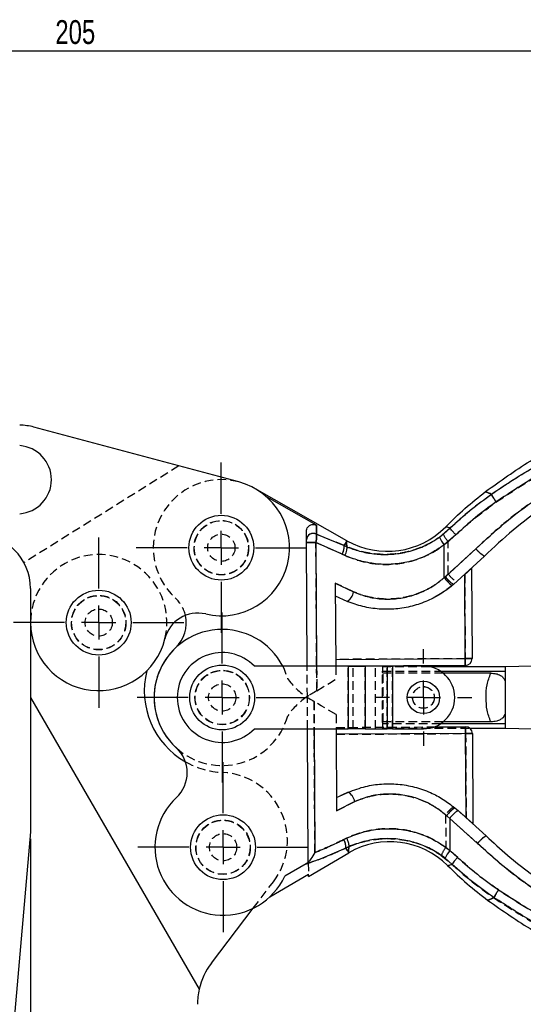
# Model space of a CAD drawing. Extents: x 35 to 398, y 5 to 289.
# Tile 6 of 10: x 126 to 200, y 144 to 289. Entities that reach past the tile are written whole.
import ezdxf

# ---------------------------------------------------------------- set-up
doc = ezdxf.new("R2010")
doc.units = 0
doc.linetypes.add('HIDDEN', pattern=[1.905, 1.27, -0.635])
doc.layers.get('0').update_dxf_attribs({"linetype": 'CONTINUOUS'})
doc.styles.add('SLDTEXTSTYLE0', font='TXT', dxfattribs={"width": 0.75})
doc.dimstyles.new('SLDDIMSTYLE0', dxfattribs={"dimtxt": 3.5, "dimasz": 3.302, "dimexe": 0, "dimexo": 0.0625, "dimgap": 0.875, "dimtad": 1, "dimdec": 3, "dimrnd": 1e-09, "dimzin": 12, "dimtxsty": 'SLDTEXTSTYLE0', "dimsah": 1, "dimcen": 0.09, "dimazin": 3, "dimtfac": 1, "dimtdec": 3, "dimtofl": 0, "dimtmove": 0, "dimatfit": 3, "dimtolj": 1, "dimtzin": 12})
doc.dimstyles.new('SLDDIMSTYLE1', dxfattribs={"dimtxt": 3.5, "dimasz": 3.302, "dimexe": 0, "dimexo": 0.0625, "dimgap": 0.875, "dimtad": 1, "dimdec": 0, "dimrnd": 1e-09, "dimzin": 12, "dimtxsty": 'SLDTEXTSTYLE0', "dimsah": 1, "dimcen": 0.09, "dimazin": 3, "dimtfac": 1, "dimtofl": 0, "dimtmove": 0, "dimatfit": 3, "dimtolj": 1, "dimtzin": 12})

# ---------------------------------------------------------------- blocks, each defined once
blk = doc.blocks.new('_D_1')
at = {"color": 179, "linetype": 'CONTINUOUS'}
for p, q in [((49.36, 230.3), (49.36, 285.3)), ((254.24, 233.35), (254.24, 285.3)), ((49.36, 284.3), (254.24, 284.3))]:
    blk.add_line(p, q, dxfattribs=at)
for points in [[(49.36, 284.3), (52.67, 283.79), (52.67, 284.81)], [(254.24, 284.3), (250.94, 284.81), (250.94, 283.79)]]:
    blk.add_solid(points, dxfattribs=at)
at = {"color": 179, "linetype": 'CONTINUOUS', "insert": (131, 288.81, 0.1), "char_height": 3.5, "attachment_point": 1, "style": 'SLDTEXTSTYLE0'}
blk.add_mtext('205', dxfattribs=at)
blk = doc.blocks.new('_D_2')
at = {"color": 179, "linetype": 'CONTINUOUS'}
for p, q in [((127.36, 168.56), (127.36, 36.22)), ((55.86, 43.22), (55.86, 36.22)), ((55.86, 37.22), (127.36, 37.22))]:
    blk.add_line(p, q, dxfattribs=at)
for points in [[(55.86, 37.22), (59.17, 36.72), (59.17, 37.73)], [(127.36, 37.22), (124.06, 37.73), (124.06, 36.72)]]:
    blk.add_solid(points, dxfattribs=at)
at = {"color": 179, "linetype": 'CONTINUOUS', "insert": (87.71, 41.74, 0.1), "char_height": 3.5, "attachment_point": 1, "style": 'SLDTEXTSTYLE0'}
blk.add_mtext('71,5', dxfattribs=at)
blk = doc.blocks.new('SW_CENTERMARKSYMBOL_0')
at = {"color": 0, "linetype": 'CONTINUOUS'}
for p, q in [((0, 5), (0, 12.5)), ((0, 0), (0, 2.5)), ((-5, 0), (-12.5, 0)), ((0, 0), (-2.5, 0)), ((0, 0), (0, -2.5)), ((0, 0), (2.5, 0)), ((5, 0), (12.5, 0)), ((0, -5), (0, -12.5))]:
    blk.add_line(p, q, dxfattribs=at)
blk = doc.blocks.new('SW_CENTERMARKSYMBOL_1')
at = {"color": 0, "linetype": 'CONTINUOUS'}
for p, q in [((0, 5), (0, 12.5)), ((0, 0), (0, 2.5)), ((-5, 0), (-12.5, 0)), ((0, 0), (-2.5, 0)), ((0, 0), (0, -2.5)), ((0, 0), (2.5, 0)), ((5, 0), (12.5, 0)), ((0, -5), (0, -12.5))]:
    blk.add_line(p, q, dxfattribs=at)
blk = doc.blocks.new('SW_CENTERMARKSYMBOL_2')
at = {"color": 0, "linetype": 'CONTINUOUS'}
for p, q in [((0, 5), (0, 7.1)), ((0, 0), (0, 2.5)), ((-5, 0), (-7.1, 0)), ((0, 0), (-2.5, 0)), ((0, 0), (0, -2.5)), ((0, 0), (2.5, 0)), ((5, 0), (7.1, 0)), ((0, -5), (0, -7.1))]:
    blk.add_line(p, q, dxfattribs=at)
blk = doc.blocks.new('SW_CENTERMARKSYMBOL_3')
at = {"color": 0, "linetype": 'CONTINUOUS'}
for p, q in [((0, 5), (0, 12.5)), ((0, 0), (0, 2.5)), ((-5, 0), (-12.5, 0)), ((0, 0), (-2.5, 0)), ((0, 0), (0, -2.5)), ((0, 0), (2.5, 0)), ((5, 0), (12.5, 0)), ((0, -5), (0, -12.5))]:
    blk.add_line(p, q, dxfattribs=at)
blk = doc.blocks.new('SW_CENTERMARKSYMBOL_4')
at = {"color": 0, "linetype": 'CONTINUOUS'}
for p, q in [((0, 5), (0, 12.5)), ((0, 0), (0, 2.5)), ((-5, 0), (-12.5, 0)), ((0, 0), (-2.5, 0)), ((0, 0), (0, -2.5)), ((0, 0), (2.5, 0)), ((5, 0), (12.5, 0)), ((0, -5), (0, -12.5))]:
    blk.add_line(p, q, dxfattribs=at)

msp = doc.modelspace()

# ---------------------------------------------------------------- linework, layer by layer
at = {"color": 7, "linetype": 'CONTINUOUS'}
for p, q in [((157.9516, 220.9621), (127.8409, 229.0302)), ((173.802, 212.3383), (160.2984, 220.0003)), ((169.337, 214.5978), (162.0683, 218.722)), ((187.3843, 212.8677), (188.9504, 214.2048)), ((188.9504, 214.2048), (188.9479, 214.2068)), ((169.3144, 213.2943), (173.3924, 211.6164)), ((189.7862, 213.1977), (188.0537, 211.7128)), ((167.9634, 193.9036), (167.8593, 212.0664)), ((173.1031, 210.3712), (169.2481, 212.0743)), ((173.3924, 211.6164), (173.8077, 211.4309)), ((188.0813, 206.9109), (188.0537, 211.7128)), ((173.5182, 210.1722), (173.1031, 210.3712)), ((188.2444, 207.0489), (192.7383, 211.1588)), ((193.9808, 210.088), (189.4472, 205.9157)), ((188.0813, 206.9109), (188.2444, 207.0489)), ((191.1574, 195.0078), (191.0866, 207.3653)), ((192.0814, 208.2768), (192.1574, 195.0135)), ((172.0934, 206.1222), (174.7794, 204.8056)), ((172.0934, 206.1222), (172.1635, 193.9036)), ((189.4472, 205.9157), (189.267, 205.7623)), ((127.3634, 205.3028), (127.3634, 200.3028)), ((173.8532, 203.4195), (172.1044, 204.2037)), ((127.3634, 200.3028), (127.3634, 189.3028)), ((173.9624, 193.9036), (160.2224, 193.9036)), ((172.1578, 194.8988), (191.1574, 195.0078)), ((191.1632, 194.0078), (172.991, 193.9036)), ((173.9624, 193.9036), (173.9624, 184.7036)), ((173.9624, 193.9036), (176.452, 193.9036)), ((176.452, 193.9036), (176.452, 184.7036)), ((179.7093, 193.9036), (176.452, 193.9036)), ((179.7093, 193.9036), (179.7093, 184.7036)), ((179.7093, 193.9036), (180.4753, 193.9036)), ((180.4753, 193.9036), (180.4753, 184.7036)), ((185.0263, 193.9036), (180.4753, 193.9036)), ((208.3175, 194.0993), (197.0263, 193.8036)), ((144.4134, 193.1977), (144.5301, 193.3287)), ((197.0263, 193.8036), (185.9802, 193.8036)), ((187.5279, 193.1639), (197.0263, 193.1639)), ((194.9266, 192.8765), (187.9236, 192.8765)), ((197.0263, 193.8036), (197.0263, 191.6162)), ((197.0263, 193.8036), (197.0263, 193.1639)), ((127.3634, 189.3028), (127.3634, 169.5629)), ((127.3634, 189.3028), (152.1106, 146.4395)), ((197.0263, 186.9911), (197.0263, 184.8036)), ((197.0263, 185.4433), (187.5279, 185.4433)), ((194.9266, 185.7307), (187.9236, 185.7307)), ((197.0263, 185.4433), (197.0263, 184.8036)), ((160.2224, 184.7036), (173.9624, 184.7036)), ((168.1286, 165.0819), (168.0162, 184.7036)), ((172.2163, 184.7036), (172.2852, 172.6764)), ((191.2206, 184.0086), (172.2209, 183.8998)), ((176.452, 184.7036), (173.9624, 184.7036)), ((176.452, 184.7036), (179.7093, 184.7036)), ((180.4753, 184.7036), (179.7093, 184.7036)), ((180.4753, 184.7036), (185.0263, 184.7036)), ((186.6028, 184.9822), (191.2148, 185.0086)), ((191.2914, 171.6511), (191.2206, 184.0086)), ((191.8272, 184.8036), (197.0263, 184.8036)), ((192.2206, 184.0144), (192.2965, 170.751)), ((197.0263, 184.8036), (208.3175, 184.5079)), ((172.2742, 174.5949), (174.0139, 175.3992)), ((174.9559, 174.0237), (172.2852, 172.6764)), ((189.6354, 173.0819), (190.103, 172.6843)), ((190.103, 172.6843), (194.2166, 168.9618)), ((188.8797, 171.5431), (188.438, 171.9349)), ((188.8797, 171.5431), (188.9069, 166.8011)), ((192.9611, 167.8766), (188.8797, 171.5431)), ((127.3634, 169.5629), (123.2468, 122.5098)), ((173.3435, 168.4393), (173.7563, 168.6431)), ((168.1404, 163.0283), (174.065, 166.4803)), ((174.0603, 167.3877), (173.6471, 167.1975)), ((188.9069, 166.8011), (190.0387, 165.8059)), ((168.1286, 165.0819), (167.7908, 164.8689)), ((189.243, 164.7903), (188.2142, 165.691)), ((167.7908, 164.8689), (164.6642, 163.0472)), ((189.2404, 164.788), (189.243, 164.7903)), ((162.486, 160.0381), (168.1387, 163.3316)), ((153.9098, 150.2913), (160.0415, 158.3371))]:
    msp.add_line(p, q, dxfattribs=at)
at = {"color": 7, "linetype": 'HIDDEN'}
for p, q in [((149.1289, 223.3261), (126.3953, 209.1176)), ((188.9597, 214.2022), (187.9413, 213.2897)), ((188.9571, 214.2044), (188.9597, 214.2022)), ((173.3924, 211.6164), (169.3144, 213.2943)), ((188.6467, 212.1877), (189.767, 213.1957)), ((169.2481, 212.0743), (173.1031, 210.3712)), ((169.3731, 190.2837), (169.2481, 212.0743)), ((173.8077, 211.4309), (173.3924, 211.6164)), ((173.8068, 211.6867), (173.8077, 211.4314)), ((188.6739, 207.4456), (188.6467, 212.1877)), ((173.1031, 210.3712), (173.5182, 210.1722)), ((192.7129, 211.1587), (188.6739, 207.4456)), ((188.6739, 207.4456), (188.2367, 207.0488)), ((191.0866, 207.3653), (191.1574, 195.0078)), ((174.7794, 204.8056), (172.0934, 206.1222)), ((167.989, 189.4331), (167.9634, 193.9036)), ((169.3523, 193.9036), (169.3731, 190.2837)), ((191.1574, 195.0078), (172.1578, 194.8988)), ((172.1635, 193.9036), (172.1744, 191.9989)), ((172.991, 193.9036), (172.1635, 193.8989)), ((173.9624, 184.7036), (173.9624, 193.9036)), ((174.7284, 184.7036), (174.7284, 193.9036)), ((176.452, 184.7036), (176.452, 193.9036)), ((177.9857, 184.7036), (177.9857, 193.9036)), ((179.7093, 184.7036), (179.7093, 193.9036)), ((180.4753, 184.7036), (180.4753, 193.9036)), ((179.0263, 193.8036), (179.0263, 193.1639)), ((185.9802, 193.8036), (179.0263, 193.8036)), ((179.0263, 192.9765), (179.0263, 193.1639)), ((179.0263, 193.1639), (187.5279, 193.1639)), ((179.1263, 192.8765), (179.0263, 192.9765)), ((179.0263, 185.6307), (179.0263, 192.9765)), ((187.9236, 192.8765), (179.1263, 192.8765)), ((179.1263, 185.7307), (179.1263, 192.8765)), ((168.0162, 184.7036), (167.9898, 189.3174)), ((167.9898, 189.3174), (168.1905, 189.1944)), ((169.0967, 166.5297), (168.9695, 188.7297)), ((168.9695, 188.7297), (168.9926, 184.7036)), ((172.2043, 186.7997), (172.2163, 184.7036)), ((179.0263, 185.6307), (179.1263, 185.7307)), ((179.0263, 185.6307), (179.0263, 185.4433)), ((187.5279, 185.4433), (179.0263, 185.4433)), ((179.0263, 185.4433), (179.0263, 184.8036)), ((187.9236, 185.7307), (179.1263, 185.7307)), ((172.2152, 184.8998), (186.6028, 184.9822)), ((172.2209, 183.8998), (191.2206, 184.0086)), ((179.0263, 184.8036), (191.8272, 184.8036)), ((191.2206, 184.0086), (191.2914, 171.6511)), ((172.2852, 172.6764), (174.9559, 174.0237)), ((188.281, 172.0711), (188.4457, 171.9349)), ((188.281, 172.0711), (188.3085, 167.2691)), ((188.4457, 171.9349), (192.9864, 167.8768)), ((173.7563, 168.6431), (173.3435, 168.4393)), ((173.6471, 167.1975), (174.0603, 167.3877)), ((174.0603, 167.3872), (174.0622, 167.132)), ((190.0579, 165.8042), (188.3085, 167.2691)), ((168.1286, 165.0819), (168.1387, 163.3316)), ((187.6524, 166.1066), (189.2337, 164.7876)), ((160.0415, 158.3371), (163.017, 162.2414))]:
    msp.add_line(p, q, dxfattribs=at)
at = {"color": 8, "linetype": 'CONTINUOUS'}
for p, q in [((169.2481, 212.0743), (169.3523, 193.9036)), ((168.9926, 184.7036), (169.0967, 166.5297))]:
    msp.add_line(p, q, dxfattribs=at)
at = {"color": 7, "linetype": 'CONTINUOUS', "flags": 128}
for points in [[(169.337, 214.5978), (169.3315, 214.2812), (169.324, 213.8459), (169.3144, 213.2943)], [(167.8569, 212.4821), (167.8539, 212.9927), (167.8516, 213.4005), (167.8499, 213.7032)], [(167.8593, 212.0664), (167.8894, 212.0665), (167.9781, 212.0671), (168.12, 212.0679), (168.3065, 212.0689), (168.5263, 212.0702), (168.7662, 212.0716), (169.0118, 212.073), (169.2481, 212.0743)], [(173.3924, 211.6164), (173.4879, 211.7847), (173.5709, 211.9309), (173.6413, 212.0551), (173.6991, 212.1569), (173.7441, 212.2362), (173.7763, 212.2929), (173.7956, 212.327), (173.802, 212.3383)], [(192.1574, 195.0135), (192.1382, 195.0134), (192.0813, 195.0131), (191.9889, 195.0125), (191.8645, 195.0118), (191.713, 195.011), (191.5401, 195.01), (191.3525, 195.0089), (191.1574, 195.0078)], [(191.1574, 195.0078), (191.1586, 194.8127), (191.1596, 194.6251), (191.1606, 194.4522), (191.1615, 194.3007), (191.1622, 194.1763), (191.1627, 194.0839), (191.1631, 194.027), (191.1632, 194.0078)], [(191.2148, 185.0086), (191.215, 184.9894), (191.2153, 184.9325), (191.2158, 184.8401), (191.2165, 184.7157), (191.2174, 184.5642), (191.2184, 184.3913), (191.2195, 184.2037), (191.2206, 184.0086)], [(191.2206, 184.0086), (191.4157, 184.0098), (191.6033, 184.0108), (191.7761, 184.0118), (191.9277, 184.0127), (192.052, 184.0134), (192.1444, 184.0139), (192.2013, 184.0143), (192.2206, 184.0144)], [(174.065, 166.4803), (174.0584, 166.4916), (174.0387, 166.5254), (174.0058, 166.5818), (173.9599, 166.6606), (173.901, 166.7617), (173.8292, 166.885), (173.7445, 167.0303), (173.6471, 167.1975)], [(168.1404, 163.0283), (168.1402, 163.0621), (168.1387, 163.3316)]]:
    msp.add_lwpolyline(points, dxfattribs=at)
at = {"color": 7, "linetype": 'HIDDEN', "flags": 128}
for points in [[(169.3144, 213.2943), (169.324, 213.8459), (169.3315, 214.2812), (169.337, 214.5978)], [(169.2481, 212.0743), (169.0118, 212.073), (168.7662, 212.0716), (168.5263, 212.0702), (168.3065, 212.0689), (168.12, 212.0679), (167.9781, 212.0671), (167.8894, 212.0665), (167.8593, 212.0664)], [(173.802, 212.3383), (173.7956, 212.327), (173.7763, 212.2929), (173.7441, 212.2362), (173.6991, 212.1569), (173.6413, 212.0551), (173.5709, 211.9309), (173.4879, 211.7847), (173.3924, 211.6164)], [(189.4472, 205.9157), (187.9787, 204.7958), (186.8952, 204.1351)], [(164.3691, 193.9036), (164.5815, 193.468), (165.0948, 192.0862)], [(191.1574, 195.0078), (191.3525, 195.0089), (191.5401, 195.01), (191.713, 195.011), (191.8645, 195.0118), (191.9889, 195.0125), (192.0813, 195.0131), (192.1382, 195.0134), (192.1574, 195.0135)], [(191.1632, 194.0078), (191.1631, 194.027), (191.1627, 194.0839), (191.1622, 194.1763), (191.1615, 194.3007), (191.1606, 194.4522), (191.1596, 194.6251), (191.1586, 194.8127), (191.1574, 195.0078)], [(169.3731, 190.2837), (170.2968, 190.8493), (171.2308, 191.4212), (172.1744, 191.9989)], [(169.3731, 190.2837), (169.1931, 190.1736), (169.0058, 190.0589), (168.8177, 189.9437), (168.6357, 189.8323), (168.4662, 189.7285), (168.3152, 189.6361), (168.1883, 189.5583)], [(168.1905, 189.1944), (168.3821, 189.0801), (168.5811, 188.9614), (168.7795, 188.843), (168.9695, 188.7297)], [(172.2043, 186.7997), (171.1128, 187.451), (170.0341, 188.0945), (168.9695, 188.7297)], [(191.2206, 184.0086), (191.2195, 184.2037), (191.2184, 184.3913), (191.2174, 184.5642), (191.2165, 184.7157), (191.2158, 184.8401), (191.2153, 184.9325), (191.215, 184.9894), (191.2148, 185.0086)], [(192.2206, 184.0144), (192.2013, 184.0143), (192.1444, 184.0139), (192.052, 184.0134), (191.9277, 184.0127), (191.7761, 184.0118), (191.6033, 184.0108), (191.4157, 184.0098), (191.2206, 184.0086)], [(173.6471, 167.1975), (173.7445, 167.0303), (173.8292, 166.885), (173.901, 166.7617), (173.9599, 166.6606), (174.0058, 166.5818), (174.0387, 166.5254), (174.0584, 166.4916), (174.065, 166.4803)]]:
    msp.add_lwpolyline(points, dxfattribs=at)
at = {"color": 7, "linetype": 'CONTINUOUS'}
for centre, radius in [((155.3634, 211.3028), 4.7625), ((137.3634, 200.3028), 4.7625), ((155.4896, 189.3036), 4.7625), ((185.0263, 189.3036), 2.375), ((155.6157, 167.3044), 4.7625)]:
    msp.add_circle(centre, radius, dxfattribs=at)
at = {"color": 7, "linetype": 'HIDDEN'}
for centre, radius in [((155.3634, 211.3028), 4), ((155.3634, 211.3028), 4), ((155.3634, 211.3028), 3.9687), ((155.3634, 211.3028), 2), ((137.3634, 200.3028), 4), ((137.3634, 200.3028), 3.9688), ((137.3634, 200.3028), 2), ((155.4896, 189.3036), 4), ((155.4896, 189.3032), 4), ((155.4897, 189.304), 4), ((155.4896, 189.3036), 3.9688), ((155.4896, 189.3036), 2), ((185.0263, 189.3036), 1.6), ((185.0263, 189.3036), 1.5875), ((155.6157, 167.3044), 4), ((155.6157, 167.3044), 4), ((155.6157, 167.3044), 3.9688), ((155.6157, 167.3044), 2)]:
    msp.add_circle(centre, radius, dxfattribs=at)
at = {"color": 7, "linetype": 'CONTINUOUS'}
for centre, radius, start, end in [((125.7703, 221.3028), 8, 75, 90), ((125.4094, 221.3028), 5.013, 274.128428, 85.871572), ((155.3634, 211.3028), 10, 256.747882, 75), ((179.724, 222.7753), 12, 240.429402, 315.578151), ((119.3634, 205.3028), 8, 0, 90), ((168.8529, 212.4086), 0.9987, 62.473673, 175.780433), ((191.6814, 214.587), 4.6283, 201.807109, 218.39028), ((170.8383, 211.5537), 2.5549, 332.428849, 1.406455), ((196.3415, 214.0836), 4.6409, 219.066826, 239.424434), ((191.2772, 209.024), 3.8313, 213.472274, 238.354926), ((191.4601, 209.257), 3.9008, 214.476157, 238.934094), ((172.5947, 205.2629), 2.232, 304.321571, 348.177806), ((151.9249, 196.7023), 5, 76.747882, 166.111249), ((145.2286, 200.2445), 5, 313.161926, 12.873145), ((137.3634, 200.3028), 10, 180, 346.111249), ((155.4897, 189.304), 10, 27.38441, 227.494809), ((155.4896, 189.3036), 6.6, 44.184385, 315.815615), ((185.0263, 189.3036), 4.6, 270, 90), ((191.1574, 195.0078), 1, 270.328498, 0.328498), ((156.0534, 190.2805), 12, 165.93042, 240.164442), ((155.4896, 189.3032), 10, 173.333709, 227.879216), ((191.2206, 184.0086), 1, 0.328238, 90.328238), ((145.3548, 178.2458), 5, 313.161666, 47.494809), ((172.7766, 173.5415), 2.232, 12.478759, 56.335365), ((155.6157, 167.3044), 10, 133.161666, 334.803875), ((191.5967, 169.8359), 3.7925, 121.14028, 146.394731), ((191.8642, 169.5701), 3.5777, 119.48956, 146.531053), ((171.0925, 167.2309), 2.5548, 359.250077, 28.228162), ((180.1062, 156.1119), 12, 45.078585, 120.227334), ((196.27, 165.3169), 4.1835, 119.395262, 142.274913), ((192.163, 163.9979), 4.2965, 139.275283, 156.791953), ((161.8634, 144.2299), 10, 142.689092, 167.234677), ((161.8634, 144.2299), 10, 167.234677, 180)]:
    msp.add_arc(centre, radius, start, end, dxfattribs=at)
at = {"color": 7, "linetype": 'HIDDEN'}
for centre, radius, start, end in [((155.3634, 211.3028), 10, 75, 227.49507), ((168.8529, 212.4086), 0.9987, 62.473673, 175.780433), ((191.8704, 215.0279), 4.2964, 203.864365, 221.381585), ((170.8383, 211.5537), 2.5549, 332.428849, 1.406455), ((137.3634, 200.3028), 10, 346.111249, 180), ((195.9924, 213.7563), 4.1836, 218.382042, 241.261274), ((191.3711, 209.1839), 3.7925, 214.262038, 239.516269), ((191.6355, 209.4528), 3.5777, 214.12585, 241.167127), ((172.5947, 205.2629), 2.232, 304.321571, 348.177806), ((145.2286, 200.2445), 5, 12.873145, 47.49507), ((155.4896, 189.3032), 10, 133.161926, 173.333709), ((173.3141, 197.7822), 10, 214.722076, 237.830197), ((173.41, 181.0299), 10, 122.826538, 145.934659), ((155.4896, 189.3032), 10, 227.879216, 344.502956), ((156.0534, 190.2805), 12, 240.164442, 267.420816), ((155.0634, 168.3028), 10, 322.689092, 87.420816), ((188.6645, 141.4233), 37, 113.326044, 116.294245), ((172.7766, 173.5415), 2.232, 12.478759, 56.335365), ((191.5009, 169.9947), 3.8313, 122.301705, 147.184395), ((191.6865, 169.7638), 3.9008, 121.722503, 146.180516), ((125.0879, 96.7037), 100, 48.544782, 49.79869), ((171.0925, 167.2309), 2.5548, 359.250077, 28.228162), ((196.623, 164.9934), 4.641, 121.232375, 141.589707), ((191.9687, 164.4368), 4.6281, 142.266088, 158.849954)]:
    msp.add_arc(centre, radius, start, end, dxfattribs=at)
at = {"color": 7, "linetype": 'CONTINUOUS'}
for points, knots in [([(194.1403, 219.5496), (196.2938, 221.0962), (200.6009, 224.1894), (207.638, 227.9294), (214.9987, 230.9551), (222.6467, 233.1702), (230.4847, 234.5714), (238.2169, 235.1049), (245.7631, 234.9085), (250.5943, 234.1797), (253.0099, 233.8153)], [0, 0, 0, 0, 0.12750174, 0.25500346, 0.38250517, 0.51000694, 0.63750866, 0.76501033, 0.88250516, 1, 1, 1, 1]), ([(195.0088, 219.187), (197.1705, 220.6247), (200.9789, 223.1576), (206.8362, 226.133), (212.358, 228.4781), (218.0956, 230.4166), (223.9623, 231.9331), (229.8763, 233.0171), (235.8478, 233.6713), (241.8951, 233.9246), (245.9406, 233.7065), (247.9634, 233.5975)], [0, 0, 0, 0, 0.13944774, 0.24568544, 0.35192634, 0.46075808, 0.56959117, 0.6759048, 0.78221714, 0.89111089, 1, 1, 1, 1]), ([(247.9574, 232.1803), (246.0079, 232.2895), (242.1088, 232.5077), (236.1873, 232.2857), (230.2438, 231.6594), (224.3589, 230.5945), (218.6145, 229.1229), (212.9934, 227.2477), (207.494, 224.9365), (201.6273, 221.9717), (197.8297, 219.4522), (195.6977, 218.0376)], [0, 0, 0, 0, 0.10635928, 0.21272286, 0.32167341, 0.43062555, 0.53688, 0.64313308, 0.75193192, 0.8607271, 1, 1, 1, 1]), ([(192.7383, 211.1588), (194.1226, 212.443), (196.8911, 215.0115), (201.4699, 218.4557), (206.3463, 221.5656), (211.0777, 224.0453), (215.5149, 225.9751), (219.616, 227.4589), (223.8231, 228.7093), (226.699, 229.3197), (228.137, 229.6249)], [0, 0, 0, 0, 0.140204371, 0.280407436, 0.424568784, 0.568727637, 0.675645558, 0.782562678, 0.891281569, 1, 1, 1, 1]), ([(228.3946, 228.1523), (227.0194, 227.859), (224.2691, 227.2726), (220.1995, 226.0628), (216.188, 224.6095), (211.8763, 222.7252), (207.3442, 220.3416), (202.6363, 217.3428), (198.1316, 213.958), (195.3644, 211.378), (193.9808, 210.088)], [0, 0, 0, 0, 0.10680967, 0.21361975, 0.32225943, 0.43089992, 0.57116926, 0.71144137, 0.85571962, 1, 1, 1, 1]), ([(188.2945, 214.3761), (189.2228, 215.2903), (191.0795, 217.1186), (193.12, 218.7393), (194.1403, 219.5496)], [0, 0, 0, 0, 0.49999977, 1, 1, 1, 1]), ([(188.9479, 214.2068), (189.9092, 215.0901), (191.8369, 216.8614), (193.9494, 218.4105), (195.0085, 219.1871)], [0, 0, 0, 0, 0.49865005, 1, 1, 1, 1]), ([(195.0087, 219.187), (194.9571, 219.2086), (194.6568, 219.3339), (194.2469, 219.5051), (194.1759, 219.5347), (194.1403, 219.5496)], [0, 0, 0, 0, 0.09374729, 0.54531229, 1, 1, 1, 1]), ([(195.6976, 218.0376), (195.6126, 218.1617), (195.4425, 218.4097), (195.2321, 218.7461), (195.0733, 219.0255), (195.0301, 219.1332), (195.0085, 219.1871)], [0, 0, 0, 0, 0.24999956, 0.49999977, 0.7499998, 1, 1, 1, 1]), ([(195.6976, 218.0376), (194.6705, 217.287), (192.6107, 215.7816), (190.7294, 214.0606), (189.7862, 213.1977)], [0, 0, 0, 0, 0.49867043, 1, 1, 1, 1]), ([(167.8499, 213.7032), (167.8605, 213.8193), (167.8818, 214.0516), (168.0572, 214.3607), (168.3159, 214.5933), (168.6356, 214.723), (168.9747, 214.7375), (169.2089, 214.6676), (169.3213, 214.6063), (169.337, 214.5978)], [0, 0, 0, 0, 0.16573852, 0.33153373, 0.49573844, 0.65716631, 0.81626799, 0.97434063, 1, 1, 1, 1]), ([(188.9479, 214.2068), (188.7588, 214.2558), (188.3793, 214.3541), (188.3228, 214.3687), (188.2945, 214.3761)], [0, 0, 0, 0, 0.49836068, 1, 1, 1, 1]), ([(189.7862, 213.1977), (189.7762, 213.2081), (189.7055, 213.2814), (189.5231, 213.4746), (189.2683, 213.761), (189.0396, 214.0458), (188.9801, 214.1518), (188.9504, 214.2048)], [0, 0, 0, 0, 0.02391534, 0.16897187, 0.44599783, 0.7229988, 1, 1, 1, 1]), ([(169.3144, 213.2943), (169.3196, 213.2706), (169.341, 213.1727), (169.3547, 212.929), (169.3296, 212.529), (169.275, 212.2243), (169.2481, 212.0743)], [0, 0, 0, 0, 0.09365728, 0.38695613, 0.69813494, 1, 1, 1, 1]), ([(173.8072, 211.4322), (174.0938, 211.3209), (175.0192, 210.9614), (176.6706, 210.5298), (178.7842, 210.2729), (180.9505, 210.3472), (183.1704, 210.7737), (185.3733, 211.5784), (186.7139, 212.4379), (187.3843, 212.8677)], [0, 0, 0, 0, 0.06677217, 0.21566318, 0.36445297, 0.51546182, 0.6664441, 0.8331822, 1, 1, 1, 1]), ([(167.8593, 212.0664), (167.8589, 212.1195), (167.8583, 212.2259), (167.8575, 212.3651), (167.8571, 212.4451), (167.8569, 212.4749), (167.8569, 212.4821)], [0, 0, 0, 0, 0.30774399, 0.61642554, 0.9063648, 1, 1, 1, 1]), ([(188.0537, 211.7128), (187.3402, 211.2298), (185.9136, 210.264), (183.5549, 209.3577), (181.1735, 208.8823), (178.8534, 208.808), (176.5916, 209.113), (174.8213, 209.6176), (173.8298, 210.0394), (173.5181, 210.172)], [0, 0, 0, 0, 0.16775728, 0.33542831, 0.48629157, 0.63717157, 0.78470035, 0.93231693, 1, 1, 1, 1]), ([(173.5182, 210.1722), (173.5709, 210.3051), (173.6763, 210.571), (173.7778, 210.9344), (173.8306, 211.2415), (173.8153, 211.3678), (173.8077, 211.4309)], [0, 0, 0, 0, 0.25, 0.50000006, 0.7499995, 1, 1, 1, 1]), ([(173.8077, 211.4314), (173.8069, 211.6997), (173.8054, 212.2226), (173.8031, 212.3004), (173.802, 212.3383)], [0, 0, 0, 0, 0.51317736, 1, 1, 1, 1]), ([(174.7794, 204.8056), (175.427, 204.5599), (176.7219, 204.0685), (178.8069, 203.7415), (180.924, 203.757), (183.0042, 204.1261), (184.9704, 204.8422), (186.6798, 205.7756), (187.6474, 206.5594), (188.0813, 206.9109)], [0, 0, 0, 0, 0.148176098, 0.296290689, 0.444405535, 0.592518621, 0.737346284, 0.882223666, 1, 1, 1, 1]), ([(189.267, 205.7623), (188.7635, 205.3713), (187.6354, 204.4954), (185.6542, 203.4595), (183.377, 202.6656), (180.9721, 202.2555), (178.5242, 202.2385), (176.1117, 202.5986), (174.6061, 203.1458), (173.8532, 203.4195)], [0, 0, 0, 0, 0.11661164, 0.26127508, 0.40591449, 0.55474855, 0.70358748, 0.85177505, 1, 1, 1, 1]), ([(194.9266, 185.7307), (194.7108, 186.2889), (194.2667, 187.4379), (194.2191, 189.2992), (194.2667, 191.1652), (194.7095, 192.3134), (194.9266, 192.8765)], [0, 0, 0, 0, 0.24302913, 0.50024815, 0.75494386, 1, 1, 1, 1]), ([(194.9266, 192.8764), (195.1755, 192.8628), (195.6752, 192.8354), (196.3037, 192.6084), (196.7672, 192.2417), (196.9342, 191.8926), (197.0085, 191.6693), (197.0262, 191.6161)], [0, 0, 0, 0, 0.24612057, 0.49397152, 0.67764506, 0.92322588, 1, 1, 1, 1]), ([(197.0262, 191.6162), (197.0262, 191.2524), (197.0262, 190.525), (197.0262, 189.3036), (197.0262, 188.0822), (197.0262, 187.3548), (197.0262, 186.9911)], [0, 0, 0, 0, 0.24999999, 0.5, 0.75000001, 1, 1, 1, 1]), ([(197.0263, 191.6162), (197.0263, 191.2524), (197.0263, 190.525), (197.0263, 189.3036), (197.0263, 188.0822), (197.0263, 187.3548), (197.0263, 186.9911)], [0, 0, 0, 0, 0.25, 0.5, 0.75, 1, 1, 1, 1]), ([(197.0262, 186.9911), (196.9454, 186.7613), (196.8164, 186.3948), (196.3146, 186.0128), (195.7052, 185.7799), (195.2179, 185.7492), (194.9266, 185.7308)], [0, 0, 0, 0, 0.32595037, 0.51987875, 0.71293888, 1, 1, 1, 1]), ([(174.0139, 175.3992), (174.8477, 175.7098), (176.4188, 176.2952), (178.8909, 176.6441), (181.3133, 176.632), (183.7379, 176.2082), (185.9716, 175.4261), (187.9622, 174.3811), (189.0777, 173.515), (189.6354, 173.0819)], [0, 0, 0, 0, 0.16216616, 0.3055481, 0.4489085, 0.59712428, 0.7453572, 0.87267112, 1, 1, 1, 1]), ([(188.438, 171.9349), (187.9586, 172.3233), (187, 173.1001), (185.2832, 174.0422), (183.3527, 174.7481), (181.2565, 175.1321), (179.1618, 175.1428), (177.0248, 174.828), (175.6745, 174.3031), (174.9559, 174.0237)], [0, 0, 0, 0, 0.12825954, 0.256486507, 0.40431154, 0.552098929, 0.694832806, 0.837598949, 1, 1, 1, 1]), ([(173.7562, 168.6433), (173.7643, 168.6471), (174.5269, 168.9993), (176.1138, 169.5785), (178.6103, 170.046), (181.1649, 170.052), (183.6051, 169.6249), (185.8472, 168.7949), (187.5921, 167.8267), (188.5503, 167.0792), (188.9069, 166.8011)], [0, 0, 0, 0, 0.0017142, 0.16020357, 0.31855496, 0.47510953, 0.63163462, 0.77368213, 0.915781, 1, 1, 1, 1]), ([(169.0967, 166.5297), (169.8015, 166.817), (171.2159, 167.3937), (172.6327, 168.09), (173.3435, 168.4393)], [0, 0, 0, 0, 0.49831701, 1, 1, 1, 1]), ([(173.7563, 168.6431), (173.7571, 168.6405), (173.7594, 168.6335), (173.7678, 168.6121), (173.7959, 168.5418), (173.8539, 168.3954), (173.9384, 168.1581), (174.0184, 167.8814), (174.062, 167.6456), (174.0708, 167.4963), (174.0645, 167.4253), (174.0611, 167.3972), (174.0596, 167.3896), (174.06, 167.3879), (174.0601, 167.3876)], [0, 0, 0, 0, 0.00463979, 0.01282695, 0.03986003, 0.13653453, 0.28994205, 0.49992366, 0.713997, 0.86880305, 0.96416411, 0.98952087, 0.99876912, 1, 1, 1, 1]), ([(188.2142, 165.691), (187.8793, 165.9381), (186.977, 166.6035), (185.3439, 167.4619), (183.2489, 168.1989), (180.9728, 168.5827), (178.5892, 168.581), (176.2439, 168.1987), (174.7881, 167.6573), (174.0598, 167.3864)], [0, 0, 0, 0, 0.08349175, 0.22491259, 0.36628545, 0.52306103, 0.67988007, 0.83986164, 1, 1, 1, 1]), ([(228.6045, 149.8178), (226.7569, 150.1974), (223.0616, 150.9568), (217.6029, 152.6733), (212.2472, 154.821), (207.4769, 157.2193), (203.3154, 159.7046), (199.7023, 162.1868), (196.2235, 164.8905), (194.0486, 166.8813), (192.9611, 167.8766)], [0, 0, 0, 0, 0.139312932, 0.278627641, 0.422094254, 0.565563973, 0.673289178, 0.78101536, 0.890507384, 1, 1, 1, 1]), ([(194.2166, 168.9618), (195.2547, 168.0041), (197.3309, 166.0887), (200.6861, 163.4528), (204.2113, 161.0048), (208.2447, 158.5754), (212.7968, 156.2626), (217.9387, 154.1633), (223.288, 152.4458), (226.9862, 151.6774), (228.8352, 151.2931)], [0, 0, 0, 0, 0.10784061, 0.21568039, 0.3252849, 0.43488822, 0.57408379, 0.71327595, 0.85663916, 1, 1, 1, 1]), ([(173.6471, 167.1975), (172.7283, 166.7782), (170.8804, 165.9351), (168.9311, 165.2166), (167.9036, 164.9033), (167.7908, 164.8689)], [0, 0, 0, 0, 0.46820731, 0.94162613, 1, 1, 1, 1]), ([(169.0967, 166.5297), (169.0955, 166.5274), (168.9203, 166.2056), (168.603, 165.6854), (168.2557, 165.2435), (168.1286, 165.0819)], [0, 0, 0, 0, 0.00453111, 0.63584176, 1, 1, 1, 1]), ([(174.065, 166.4803), (174.0656, 166.5182), (174.067, 166.5961), (174.0625, 167.1189), (174.0603, 167.3872)], [0, 0, 0, 0, 0.486822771, 1, 1, 1, 1]), ([(190.0387, 165.8059), (190.0289, 165.7955), (189.9648, 165.7266), (189.7916, 165.5359), (189.5471, 165.2485), (189.3258, 164.9562), (189.2706, 164.8456), (189.243, 164.7903)], [0, 0, 0, 0, 0.02405604, 0.15839597, 0.43894844, 0.71947357, 1, 1, 1, 1]), ([(190.0387, 165.8059), (190.9932, 164.9604), (192.9075, 163.2649), (194.9992, 161.79), (196.0479, 161.0506)], [0, 0, 0, 0, 0.49864178, 1, 1, 1, 1]), ([(188.5798, 164.6088), (188.608, 164.6164), (188.6646, 164.6318), (189.048, 164.7358), (189.2404, 164.788)], [0, 0, 0, 0, 0.49798479, 1, 1, 1, 1]), ([(188.5798, 164.6088), (189.5186, 163.7053), (191.3961, 161.8984), (193.4551, 160.3012), (194.4845, 159.5026)], [0, 0, 0, 0, 0.50000011, 1, 1, 1, 1]), ([(195.3966, 159.8958), (194.3275, 160.6522), (192.1835, 162.1691), (190.2232, 163.9135), (189.2404, 164.788)], [0, 0, 0, 0, 0.49863649, 1, 1, 1, 1]), ([(196.0479, 161.0506), (195.9664, 160.9269), (195.8035, 160.6794), (195.6043, 160.3431), (195.4553, 160.062), (195.4164, 159.9513), (195.3969, 159.8959)], [0, 0, 0, 0, 0.250001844, 0.50000152, 0.750001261, 1, 1, 1, 1]), ([(196.0479, 161.0506), (197.3097, 160.223), (199.8333, 158.5677), (204.0589, 156.2374), (208.6849, 154.0381), (213.7277, 152.053), (219.2039, 150.3004), (225.1167, 148.8602), (231.4474, 147.811), (237.8301, 147.2497), (243.5595, 147.1606), (247.1295, 147.4014), (248.5861, 147.4996)], [0, 0, 0, 0, 0.082131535, 0.164264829, 0.262087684, 0.360035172, 0.457866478, 0.573327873, 0.689176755, 0.805007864, 0.920444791, 1, 1, 1, 1]), ([(194.4845, 159.5026), (194.5196, 159.5177), (194.59, 159.5481), (195.0073, 159.728), (195.329, 159.8666), (195.3968, 159.8958)], [0, 0, 0, 0, 0.43899043, 0.88181404, 1, 1, 1, 1]), ([(194.4845, 159.5026), (196.6557, 157.9808), (200.9979, 154.9372), (208.0774, 151.2781), (215.4723, 148.337), (223.1452, 146.2097), (230.9987, 144.8984), (238.7366, 144.4535), (246.28, 144.7364), (251.1025, 145.5206), (253.5138, 145.9126)], [0, 0, 0, 0, 0.12750175, 0.25500345, 0.38250519, 0.51000693, 0.63750858, 0.76501034, 0.88250511, 1, 1, 1, 1]), ([(248.5798, 146.0823), (247.1053, 145.9857), (243.5185, 145.7508), (237.7797, 145.8482), (231.3537, 146.4152), (224.9197, 147.4839), (218.6025, 149.0313), (212.4981, 151.0243), (206.5942, 153.472), (200.8385, 156.3745), (197.2108, 158.7221), (195.3969, 159.8959)], [0, 0, 0, 0, 0.079569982, 0.19354485, 0.30752585, 0.424692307, 0.541859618, 0.654812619, 0.767761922, 0.883884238, 1, 1, 1, 1])]:
    msp.add_open_spline(points, degree=3, knots=knots, dxfattribs=at)
at = {"color": 7, "linetype": 'HIDDEN'}
for points, knots in [([(248.0782, 233.5891), (246.6026, 233.6687), (243.0134, 233.8625), (237.2761, 233.6994), (230.857, 233.0588), (224.4357, 231.9163), (218.1367, 230.2967), (212.0555, 228.2339), (206.1801, 225.7186), (200.458, 222.7503), (196.8574, 220.3613), (195.0572, 219.1668)], [0, 0, 0, 0, 0.079570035, 0.193544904, 0.307525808, 0.424692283, 0.541859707, 0.654812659, 0.767761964, 0.883884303, 1, 1, 1, 1]), ([(195.7213, 218.0197), (196.9735, 218.8617), (199.478, 220.5458), (203.6766, 222.9243), (208.2771, 225.1765), (213.2968, 227.2193), (218.7525, 229.0345), (224.6485, 230.5424), (230.9667, 231.6641), (237.3425, 232.2985), (243.0706, 232.4533), (246.6431, 232.2535), (248.1007, 232.1719)], [0, 0, 0, 0, 0.08213152, 0.16426476, 0.26208768, 0.36003515, 0.45786641, 0.57332783, 0.68917661, 0.80500773, 0.92044477, 1, 1, 1, 1]), ([(228.147, 229.6249), (226.3039, 229.2241), (222.6175, 228.4224), (217.1789, 226.6434), (211.8481, 224.4345), (207.1056, 221.9817), (202.9729, 219.4489), (199.3885, 216.9254), (195.9409, 214.182), (193.7889, 212.1664), (192.7129, 211.1587)], [0, 0, 0, 0, 0.1393129, 0.27862758, 0.42209419, 0.5655639, 0.67328909, 0.78101534, 0.89050731, 1, 1, 1, 1]), ([(195.0568, 219.1669), (193.9965, 218.3983), (191.87, 216.8569), (189.9298, 215.0902), (188.9571, 214.2044)], [0, 0, 0, 0, 0.49863626, 1, 1, 1, 1]), ([(194.1403, 219.5496), (194.1755, 219.5349), (194.2462, 219.5054), (194.6656, 219.3303), (194.9889, 219.1953), (195.057, 219.1669)], [0, 0, 0, 0, 0.43899046, 0.88181402, 1, 1, 1, 1]), ([(195.7213, 218.0197), (195.6384, 218.1424), (195.4727, 218.388), (195.2696, 218.722), (195.1174, 219.0013), (195.0773, 219.1116), (195.0572, 219.1668)], [0, 0, 0, 0, 0.250001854, 0.500002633, 0.750001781, 1, 1, 1, 1]), ([(189.767, 213.1957), (190.7118, 214.0521), (192.6065, 215.7695), (194.6811, 217.2683), (195.7213, 218.0197)], [0, 0, 0, 0, 0.49864225, 1, 1, 1, 1]), ([(169.2481, 212.0743), (169.275, 212.2243), (169.3296, 212.529), (169.3547, 212.929), (169.341, 213.1727), (169.3196, 213.2706), (169.3144, 213.2943)], [0, 0, 0, 0, 0.30186506, 0.61304387, 0.90634272, 1, 1, 1, 1]), ([(187.9413, 213.2897), (187.6092, 213.0389), (186.7147, 212.3631), (185.0915, 211.486), (183.0051, 210.7251), (180.7335, 210.3153), (178.3501, 210.2896), (176.0006, 210.645), (174.5386, 211.1697), (173.8072, 211.4322)], [0, 0, 0, 0, 0.083491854, 0.224912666, 0.366285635, 0.523061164, 0.679880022, 0.839861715, 1, 1, 1, 1]), ([(173.5181, 210.1719), (173.5263, 210.1682), (174.2929, 209.8248), (175.8863, 209.2638), (178.3879, 208.825), (180.9424, 208.8482), (183.3775, 209.3033), (185.61, 210.1589), (187.3437, 211.1471), (188.2933, 211.9055), (188.6467, 212.1877)], [0, 0, 0, 0, 0.00171423, 0.1602036, 0.31855499, 0.47510952, 0.63163474, 0.77368225, 0.915781, 1, 1, 1, 1]), ([(188.2367, 207.0488), (187.7672, 206.6586), (186.8184, 205.8698), (185.1221, 204.9145), (183.1963, 204.1777), (181.1141, 203.7732), (179.0083, 203.7314), (176.8672, 204.0223), (175.5012, 204.5348), (174.7794, 204.8056)], [0, 0, 0, 0, 0.126887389, 0.256480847, 0.401904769, 0.552101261, 0.692662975, 0.837607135, 1, 1, 1, 1]), ([(192.0814, 208.2768), (192.0739, 208.2699), (192.0591, 208.2561), (191.9386, 208.1444), (191.725, 207.9472), (191.423, 207.6702), (191.1933, 207.4621), (191.0866, 207.3653)], [0, 0, 0, 0, 0.147894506, 0.295169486, 0.497390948, 0.766326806, 1, 1, 1, 1]), ([(168.1883, 189.5583), (168.1338, 189.5244), (168.0202, 189.4537), (167.9997, 189.4401), (167.989, 189.4331)], [0, 0, 0, 0, 0.47939539, 1, 1, 1, 1]), ([(174.9559, 174.0237), (175.5906, 174.2742), (176.8789, 174.7827), (178.9495, 175.1306), (181.0765, 175.1469), (183.1514, 174.8015), (185.1383, 174.1104), (186.8586, 173.1959), (187.8431, 172.4174), (188.281, 172.0711)], [0, 0, 0, 0, 0.145985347, 0.296290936, 0.441996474, 0.592525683, 0.735272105, 0.88223051, 1, 1, 1, 1]), ([(172.2742, 174.5949), (172.2743, 174.5756), (172.2745, 174.5369), (172.2762, 174.2532), (172.2786, 173.8229), (172.2818, 173.2717), (172.2841, 172.8643), (172.2852, 172.6764)], [0, 0, 0, 0, 0.18529548, 0.36985261, 0.57508192, 0.80399326, 1, 1, 1, 1]), ([(191.2914, 171.6511), (191.4178, 171.5391), (191.6629, 171.3219), (191.9691, 171.0471), (192.172, 170.864), (192.2791, 170.7669), (192.2911, 170.756), (192.2965, 170.751)], [0, 0, 0, 0, 0.27348756, 0.530336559, 0.721205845, 0.874474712, 1, 1, 1, 1]), ([(188.3085, 167.2691), (187.5895, 167.7439), (186.1519, 168.6933), (183.783, 169.5725), (181.3963, 170.0206), (179.0756, 170.0683), (176.8174, 169.7374), (175.053, 169.2125), (174.0664, 168.7794), (173.7562, 168.6432)], [0, 0, 0, 0, 0.1677573, 0.33542831, 0.48629162, 0.63717166, 0.78470033, 0.93231696, 1, 1, 1, 1]), ([(173.3435, 168.4393), (172.6372, 168.0922), (171.2204, 167.3958), (169.806, 166.819), (169.0967, 166.5297)], [0, 0, 0, 0, 0.49848826, 1, 1, 1, 1]), ([(174.0598, 167.3864), (174.345, 167.501), (175.2663, 167.8711), (176.9126, 168.3216), (179.0231, 168.6027), (181.1901, 168.5532), (183.4148, 168.1522), (185.6268, 167.3728), (186.9771, 166.5288), (187.6524, 166.1066)], [0, 0, 0, 0, 0.066772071, 0.215663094, 0.364452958, 0.51546176, 0.666444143, 0.833182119, 1, 1, 1, 1]), ([(192.9864, 167.8768), (194.3854, 166.6085), (197.1832, 164.072), (201.8011, 160.6805), (206.7128, 157.6266), (211.4723, 155.2013), (215.9314, 153.3225), (220.0492, 151.8859), (224.2704, 150.6838), (227.1531, 150.1064), (228.5945, 149.8177)], [0, 0, 0, 0, 0.14020435, 0.28040736, 0.4245687, 0.56872761, 0.67564546, 0.78256262, 0.89128145, 1, 1, 1, 1]), ([(167.7908, 164.8689), (167.9036, 164.9033), (168.9203, 165.2134), (170.8695, 165.9305), (172.7174, 166.7734), (173.6471, 167.1975)], [0, 0, 0, 0, 0.058373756, 0.526236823, 1, 1, 1, 1]), ([(196.0245, 161.0323), (194.9888, 161.7712), (192.9118, 163.2528), (191.0109, 164.9522), (190.0579, 165.8042)], [0, 0, 0, 0, 0.49867084, 1, 1, 1, 1]), ([(189.2313, 164.7855), (190.2026, 163.9134), (192.1505, 162.1643), (194.2806, 160.6395), (195.3486, 159.8751)], [0, 0, 0, 0, 0.49864997, 1, 1, 1, 1]), ([(196.0245, 161.0323), (195.9408, 160.9073), (195.7736, 160.6574), (195.5671, 160.3186), (195.4115, 160.0374), (195.3695, 159.9292), (195.3486, 159.8751)], [0, 0, 0, 0, 0.250000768, 0.499999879, 0.750000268, 1, 1, 1, 1]), ([(248.4429, 147.4896), (246.4947, 147.3581), (242.5984, 147.0952), (236.6747, 147.2493), (230.7245, 147.8075), (224.8277, 148.8048), (219.0669, 150.2104), (213.4247, 152.0211), (207.8991, 154.2691), (201.9988, 157.1665), (198.1726, 159.6423), (196.0245, 161.0323)], [0, 0, 0, 0, 0.106359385, 0.212722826, 0.321673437, 0.430625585, 0.536880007, 0.643133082, 0.751931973, 0.860727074, 1, 1, 1, 1]), ([(195.3487, 159.8751), (195.2974, 159.853), (194.9986, 159.7242), (194.5907, 159.5484), (194.52, 159.5179), (194.4845, 159.5026)], [0, 0, 0, 0, 0.093747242, 0.545312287, 1, 1, 1, 1]), ([(195.3489, 159.8752), (197.5268, 158.4624), (201.364, 155.9732), (207.2551, 153.0652), (212.8034, 150.7835), (218.5628, 148.9109), (224.4465, 147.4618), (230.3726, 146.4456), (236.3512, 145.8598), (242.4009, 145.6759), (246.4437, 145.9403), (248.4651, 146.0725)], [0, 0, 0, 0, 0.13944771, 0.24568537, 0.35192628, 0.460758, 0.56959105, 0.67590477, 0.78221707, 0.89111084, 1, 1, 1, 1])]:
    msp.add_open_spline(points, degree=3, knots=knots, dxfattribs=at)

# ---------------------------------------------------------------- block references
at = {"color": 179, "linetype": 'CONTINUOUS'}
for name, p in [('SW_CENTERMARKSYMBOL_0', (155.3634, 211.3028)), ('SW_CENTERMARKSYMBOL_3', (137.3634, 200.3028)), ('SW_CENTERMARKSYMBOL_1', (155.4896, 189.3032)), ('SW_CENTERMARKSYMBOL_2', (185.0263, 189.3036)), ('SW_CENTERMARKSYMBOL_4', (155.6157, 167.304))]:
    msp.add_blockref(name, p, dxfattribs=at)

# ---------------------------------------------------------------- dimensions: what is measured, and where the dimension line sits
for base, p1, p2, dimstyle, picture, middle in [((254.2444, 284.3028), (49.3634, 229.3028), (254.2444, 232.3476), 'SLDDIMSTYLE1', '_D_1', (136.3009, 284.3028)), ((127.3634, 37.2234), (55.8634, 44.2234), (127.3634, 169.5629), 'SLDDIMSTYLE0', '_D_2', (93.6615, 37.2234))]:
    dim = msp.add_linear_dim(base=base, p1=p1, p2=p2, dimstyle=dimstyle, dxfattribs=at)
    dim.commit()
    dim.dimension.update_dxf_attribs({"geometry": picture, "text_midpoint": middle, "dimtype": 160})

doc.saveas('drawing.dxf')
